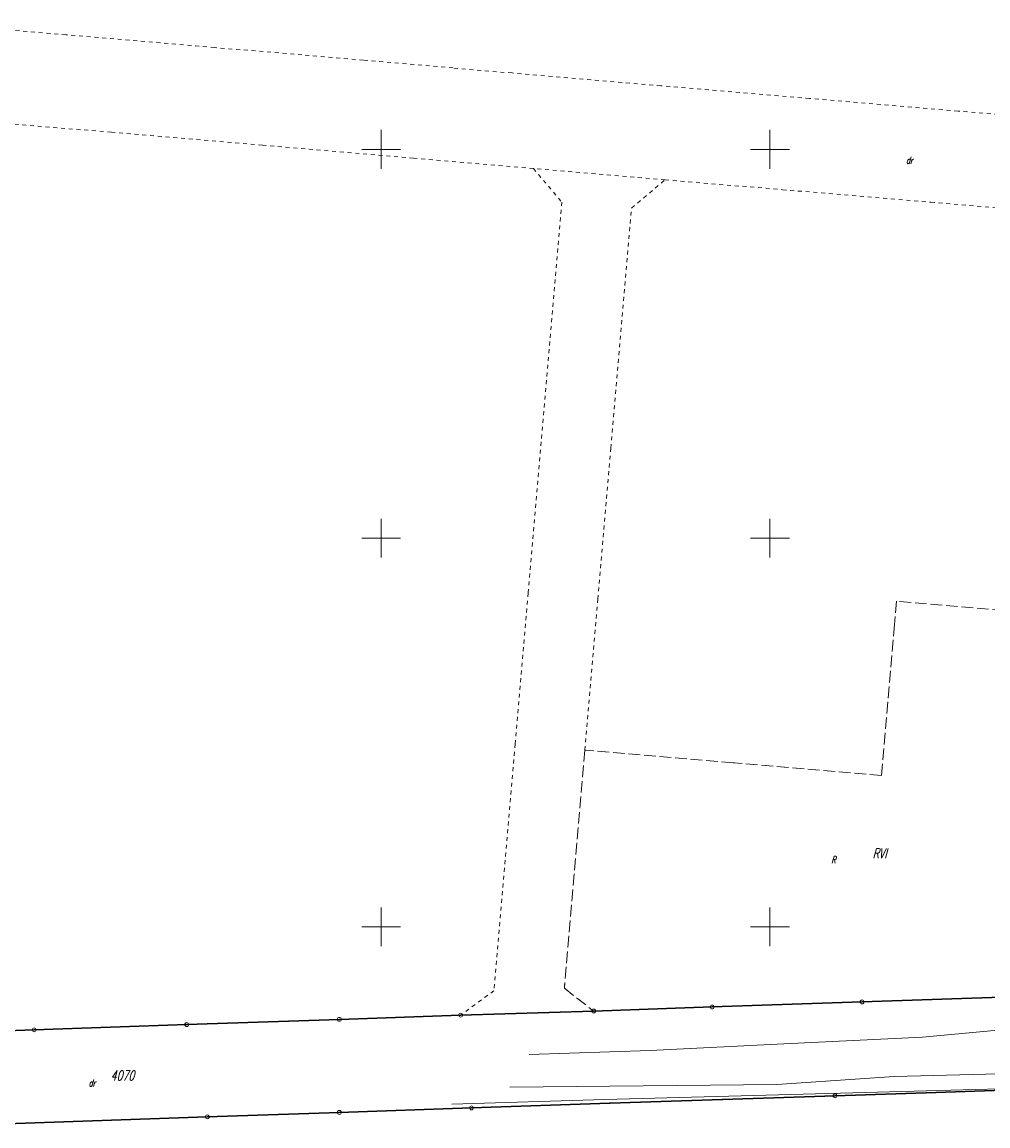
# Model space of a CAD drawing. Header units: metres. Extents: x 8435605 to 8436545, y 5766498 to 5767029.
# Tile 4 of 13: x 8436054 to 8436178, y 5766724 to 5766866. Entities that reach past the tile are written whole.
import ezdxf
from ezdxf.enums import TextEntityAlignment as Align

# ---------------------------------------------------------------- set-up
doc = ezdxf.new("R2010")
doc.units = ezdxf.units.M
doc.header["$MEASUREMENT"] = 0
for name, pattern in [('1', [0]), ('4_SUGP', [0]), ('4_SUKP', [0]), ('4_SUWP', [0]), ('GDE', [0]), ('GUK', [2, 1.5, -0.5]), ('GUZ', [1, 0.5, -0.5])]:
    doc.linetypes.add(name, pattern=pattern)
doc.layers.get('0').update_dxf_attribs({"color": 250, "linetype": 'CONTINUOUS', "lineweight": 100})
for name, color, linetype, lineweight in [('Dzialki', 7, 'GDE', 18), ('Kontury', 253, 'GUK', 18), ('Numery_dzialek', 7, 'CONTINUOUS', 13), ('Numery_konturow', 253, 'CONTINUOUS', 13), ('Numery_uzytkow', 253, 'CONTINUOUS', 9), ('Podzial_sekcyjny_krzyze', 253, '1', 18), ('Punkty', 253, 'CONTINUOUS', 18), ('SUWP_L_0', 5, '4_SUWP', 18), ('Uzytki', 253, 'GUZ', 18)]:
    doc.layers.add(name, color=color, linetype=linetype, lineweight=lineweight)
doc.layers.add('SUGP_L_0', color=7, linetype='4_SUGP', lineweight=18, true_color=0xbfbf00)
doc.layers.add('SUKP_L_0', color=7, linetype='4_SUKP', lineweight=18, true_color=0x803300)
doc.styles.get("Standard").update_dxf_attribs({"font": 'Simplex.SHX', "width": 0.75})

# ---------------------------------------------------------------- blocks, each defined once
blk = doc.blocks.new('GRT')
at = {"color": 0, "linetype": 'Continuous'}
blk.add_circle((0, 0), 0.25, dxfattribs=at)
blk = doc.blocks.new('GRO')
at = {"color": 0, "linetype": 'Continuous'}
blk.add_circle((0, 0), 0.045, dxfattribs=at)

msp = doc.modelspace()

# ---------------------------------------------------------------- linework, layer by layer
at = {"layer": 'Dzialki', "color": 4, "lineweight": 30}
for p, q in [((8436181.12, 5766740.99), (8436161.85, 5766740.34)), ((8436142.57, 5766739.69), (8436127.32, 5766739.17)), ((8436161.85, 5766740.34), (8436142.57, 5766739.69)), ((8436094.62, 5766738.1), (8436074.99, 5766737.43)), ((8436110.22, 5766738.64), (8436094.62, 5766738.1)), ((8436127.32, 5766739.17), (8436110.22, 5766738.64)), ((8436055.37, 5766736.75), (8436039.76, 5766736.22)), ((8436074.99, 5766737.43), (8436055.37, 5766736.75)), ((8436143.88, 5766727.79), (8436158.38, 5766728.27)), ((8436158.38, 5766728.27), (8436171.36, 5766728.7)), ((8436171.36, 5766728.7), (8436187.36, 5766729.25)), ((8436094.61, 5766726.13), (8436111.61, 5766726.71)), ((8436111.61, 5766726.71), (8436129.39, 5766727.3)), ((8436129.39, 5766727.3), (8436143.88, 5766727.79)), ((8436043.35, 5766724.39), (8436077.63, 5766725.56)), ((8436077.63, 5766725.56), (8436094.61, 5766726.13))]:
    msp.add_line(p, q, dxfattribs=at)
at = {"layer": 'Kontury'}
for p, q in [((8436166.27, 5766791.89), (8436166.01, 5766788.9)), ((8436204.03, 5766788.63), (8436166.27, 5766791.89)), ((8436166.01, 5766788.9), (8436164.35, 5766769.46)), ((8436126.19, 5766772.74), (8436123.56, 5766742.1)), ((8436145.27, 5766771.1), (8436126.19, 5766772.74)), ((8436164.35, 5766769.46), (8436145.27, 5766771.1)), ((8436123.56, 5766742.1), (8436127.32, 5766739.17)), ((8436161.85, 5766740.34), (8436181.12, 5766740.99)), ((8436127.32, 5766739.17), (8436142.57, 5766739.69)), ((8436142.57, 5766739.69), (8436161.85, 5766740.34)), ((8436158.38, 5766728.27), (8436143.88, 5766727.79)), ((8436171.36, 5766728.7), (8436158.38, 5766728.27)), ((8436187.36, 5766729.25), (8436171.36, 5766728.7)), ((8436111.61, 5766726.71), (8436094.61, 5766726.13)), ((8436129.39, 5766727.3), (8436111.61, 5766726.71)), ((8436143.88, 5766727.79), (8436129.39, 5766727.3)), ((8436077.63, 5766725.56), (8436043.35, 5766724.39)), ((8436094.61, 5766726.13), (8436077.63, 5766725.56))]:
    msp.add_line(p, q, dxfattribs=at)
at = {"layer": 'Podzial_sekcyjny_krzyze'}
for p, q in [((8436100, 5766847.5), (8436100, 5766852.5)), ((8436150, 5766847.5), (8436150, 5766852.5)), ((8436097.5, 5766850), (8436102.5, 5766850)), ((8436147.5, 5766850), (8436152.5, 5766850)), ((8436100, 5766797.5), (8436100, 5766802.5)), ((8436150, 5766797.5), (8436150, 5766802.5)), ((8436097.5, 5766800), (8436102.5, 5766800)), ((8436147.5, 5766800), (8436152.5, 5766800)), ((8436100, 5766747.5), (8436100, 5766752.5)), ((8436150, 5766747.5), (8436150, 5766752.5)), ((8436097.5, 5766750), (8436102.5, 5766750)), ((8436147.5, 5766750), (8436152.5, 5766750))]:
    msp.add_line(p, q, dxfattribs=at)
at = {"layer": 'SUGP_L_0', "linetype": '4_SUGP'}
for p, q in [((8436128.76, 5766727.81), (8436162.24, 5766728.7)), ((8436162.24, 5766728.7), (8436181.51, 5766729.2)), ((8436109.08, 5766727.18), (8436128.76, 5766727.81))]:
    msp.add_line(p, q, dxfattribs=at)
at = {"layer": 'SUKP_L_0', "linetype": '4_SUKP'}
for p, q in [((8436169.61, 5766735.8), (8436190.96, 5766737.76)), ((8436151.77, 5766734.94), (8436169.61, 5766735.8)), ((8436119.03, 5766733.59), (8436134.58, 5766734.08)), ((8436134.58, 5766734.08), (8436151.77, 5766734.94))]:
    msp.add_line(p, q, dxfattribs=at)
at = {"layer": 'SUWP_L_0', "linetype": '4_SUWP'}
for p, q in [((8436165.97, 5766730.74), (8436200.85, 5766731.69)), ((8436116.53, 5766729.37), (8436150.9, 5766729.7)), ((8436150.9, 5766729.7), (8436165.97, 5766730.74))]:
    msp.add_line(p, q, dxfattribs=at)
at = {"layer": 'Uzytki'}
for p, q in [((8436059.44, 5766864.75), (8436040.32, 5766866.38)), ((8436078.57, 5766863.11), (8436059.44, 5766864.75)), ((8436089.81, 5766862.15), (8436078.57, 5766863.11)), ((8436097.7, 5766861.47), (8436089.81, 5766862.15)), ((8436109.22, 5766860.48), (8436097.7, 5766861.47)), ((8436116.83, 5766859.83), (8436109.22, 5766860.48)), ((8436135.96, 5766858.2), (8436116.83, 5766859.83)), ((8436155.08, 5766856.55), (8436135.96, 5766858.2)), ((8436174.21, 5766854.92), (8436155.08, 5766856.55)), ((8436193.34, 5766853.27), (8436174.21, 5766854.92)), ((8436049.85, 5766853.52), (8436065.29, 5766852.2)), ((8436065.29, 5766852.2), (8436084.72, 5766850.54)), ((8436084.72, 5766850.54), (8436104.14, 5766848.88)), ((8436104.14, 5766848.88), (8436119.58, 5766847.55)), ((8436136.51, 5766846.09), (8436119.58, 5766847.55)), ((8436119.58, 5766847.55), (8436123.23, 5766843.22)), ((8436132.2, 5766842.45), (8436136.51, 5766846.09)), ((8436136.51, 5766846.09), (8436151.61, 5766844.82)), ((8436151.61, 5766844.82), (8436170.69, 5766843.2)), ((8436123.23, 5766843.22), (8436120.57, 5766812.37)), ((8436170.69, 5766843.2), (8436189.76, 5766841.58)), ((8436129.53, 5766811.59), (8436132.2, 5766842.45)), ((8436120.57, 5766812.37), (8436118.9, 5766792.94)), ((8436127.87, 5766792.16), (8436129.53, 5766811.59)), ((8436118.9, 5766792.94), (8436117.23, 5766773.51)), ((8436126.19, 5766772.74), (8436127.87, 5766792.16)), ((8436166.27, 5766791.89), (8436166.01, 5766788.9)), ((8436204.03, 5766788.63), (8436166.27, 5766791.89)), ((8436166.01, 5766788.9), (8436164.35, 5766769.46)), ((8436117.23, 5766773.51), (8436114.5, 5766741.78)), ((8436126.19, 5766772.74), (8436123.56, 5766742.1)), ((8436145.27, 5766771.1), (8436126.19, 5766772.74)), ((8436164.35, 5766769.46), (8436145.27, 5766771.1)), ((8436114.5, 5766741.78), (8436110.22, 5766738.64)), ((8436123.56, 5766742.1), (8436127.32, 5766739.17)), ((8436161.85, 5766740.34), (8436181.12, 5766740.99)), ((8436127.32, 5766739.17), (8436142.57, 5766739.69)), ((8436142.57, 5766739.69), (8436161.85, 5766740.34)), ((8436094.62, 5766738.1), (8436074.99, 5766737.43)), ((8436110.22, 5766738.64), (8436094.62, 5766738.1)), ((8436055.37, 5766736.75), (8436039.76, 5766736.22)), ((8436074.99, 5766737.43), (8436055.37, 5766736.75)), ((8436158.38, 5766728.27), (8436143.88, 5766727.79)), ((8436171.36, 5766728.7), (8436158.38, 5766728.27)), ((8436187.36, 5766729.25), (8436171.36, 5766728.7)), ((8436111.61, 5766726.71), (8436094.61, 5766726.13)), ((8436129.39, 5766727.3), (8436111.61, 5766726.71)), ((8436143.88, 5766727.79), (8436129.39, 5766727.3)), ((8436077.63, 5766725.56), (8436043.35, 5766724.39)), ((8436094.61, 5766726.13), (8436077.63, 5766725.56))]:
    msp.add_line(p, q, dxfattribs=at)

# ---------------------------------------------------------------- block references
at = {"layer": 'Punkty'}
for name, p in [('GRT', (8436127.32, 5766739.17)), ('GRT', (8436142.57, 5766739.69)), ('GRT', (8436161.85, 5766740.34)), ('GRT', (8436094.62, 5766738.1)), ('GRT', (8436110.22, 5766738.64)), ('GRT', (8436055.37, 5766736.75)), ('GRT', (8436074.99, 5766737.43)), ('GRT', (8436158.38, 5766728.27)), ('GRO', (8436171.36, 5766728.7)), ('GRT', (8436111.61, 5766726.71)), ('GRO', (8436129.39, 5766727.3)), ('GRO', (8436143.88, 5766727.79)), ('GRT', (8436077.63, 5766725.56)), ('GRT', (8436094.61, 5766726.13))]:
    msp.add_blockref(name, p, dxfattribs=at)

# ---------------------------------------------------------------- texts
at = {"layer": 'Numery_dzialek', "color": 4, "lineweight": 30, "oblique": 15, "width": 0.7}
msp.add_text('4070', height=1.26, dxfattribs=at).set_placement((8436065.22, 5766731.51), align=Align.TOP_LEFT)
at = {"layer": 'Numery_konturow', "oblique": 15, "width": 0.7}
msp.add_text('RVI', height=1.26, dxfattribs=at).set_placement((8436163.23, 5766760.09), align=Align.TOP_LEFT)
at = {"layer": 'Numery_uzytkow', "oblique": 15, "width": 0.7}
for s, p in [('dr', (8436167.5, 5766849.03)), ('R', (8436157.89, 5766759.1)), ('dr', (8436062.38, 5766730.37))]:
    msp.add_text(s, height=0.9, dxfattribs=at).set_placement(p, align=Align.TOP_LEFT)

doc.saveas('drawing.dxf')
